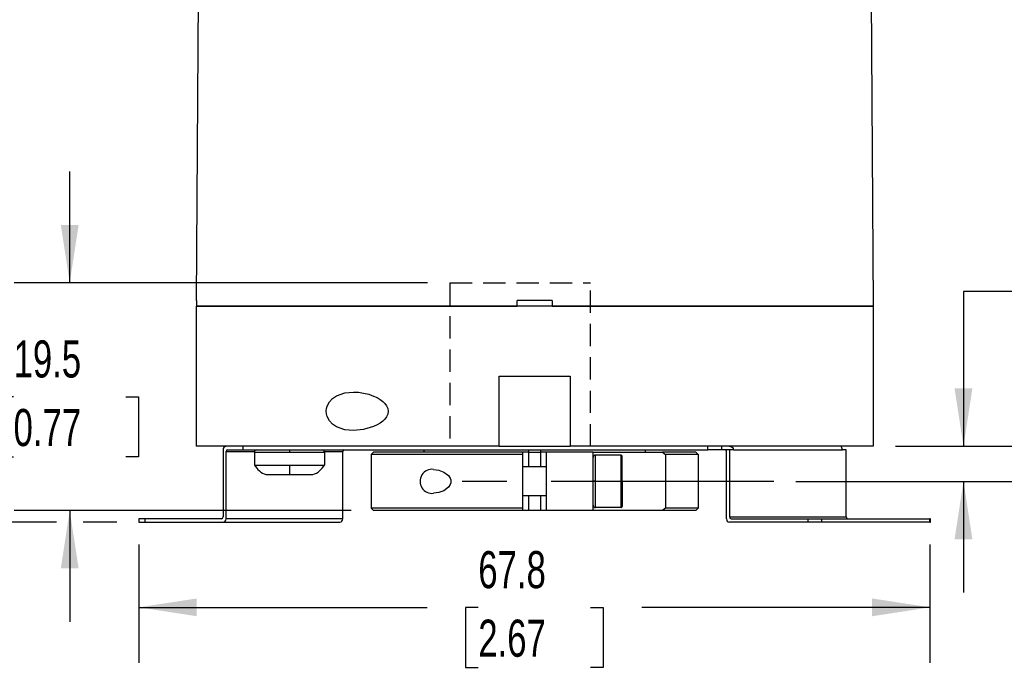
# Model space of a CAD drawing. Header units: millimetres. Extents: x 0 to 419, y 0 to 324.
# Tile 3 of 10: x 69 to 153, y 192 to 247. Entities that reach past the tile are written whole.
import ezdxf

# ---------------------------------------------------------------- set-up
doc = ezdxf.new("R2010")
doc.units = ezdxf.units.MM
doc.header["$LTSCALE"] = 1.5
doc.linetypes.add('CENTERX2', pattern=[20.32, 12.7, -2.54, 2.54, -2.54])
doc.linetypes.add('HIDDEN', pattern=[1.905, 1.27, -0.635])
doc.layers.add('CENTER', color=40, linetype='CENTERX2')
doc.layers.add('HIDDEN', color=102, linetype='HIDDEN')
doc.layers.add('DIMENSIONS', color=140, linetype='Continuous', lineweight=25)
doc.styles.add('SLDTEXTSTYLE0', font='TXT', dxfattribs={"width": 0.7})
doc.dimstyles.new('SLDDIMSTYLE14', dxfattribs={"dimtxt": 3.237012, "dimasz": 4.953, "dimexe": 0, "dimexo": 0.0625, "dimgap": 0.809253, "dimtad": 0, "dimtih": 1, "dimtoh": 1, "dimdec": 1, "dimrnd": 1e-09, "dimzin": 12, "dimdsep": 46, "dimtxsty": 'SLDTEXTSTYLE0', "dimsah": 1, "dimcen": 0.09, "dimadec": 0, "dimazin": 3, "dimtfac": 1, "dimtdec": 1, "dimtofl": 0, "dimtmove": 0, "dimatfit": 3, "dimfxl": 0, "dimfrac": 2, "dimtolj": 1, "dimtzin": 12, "dimarcsym": 0})
doc.dimstyles.new('SLDDIMSTYLE2', dxfattribs={"dimtxt": 3.237012, "dimasz": 4.953, "dimexe": 0, "dimexo": 0.0625, "dimgap": 0.809253, "dimtad": 0, "dimtih": 1, "dimtoh": 1, "dimdec": 1, "dimrnd": 1e-09, "dimzin": 4, "dimdsep": 46, "dimtxsty": 'SLDTEXTSTYLE0', "dimsah": 1, "dimcen": 0.09, "dimadec": 0, "dimazin": 1, "dimtfac": 1, "dimtdec": 1, "dimtofl": 0, "dimtmove": 0, "dimatfit": 3, "dimfxl": 0, "dimfrac": 2, "dimtolj": 1, "dimtzin": 12, "dimarcsym": 0})
doc.dimstyles.new('SLDDIMSTYLE5', dxfattribs={"dimtxt": 3.237012, "dimasz": 4.953, "dimexe": 0, "dimexo": 0.0625, "dimgap": 0.809253, "dimtad": 0, "dimtih": 1, "dimtoh": 1, "dimdec": 1, "dimrnd": 1e-09, "dimzin": 4, "dimdsep": 46, "dimtxsty": 'SLDTEXTSTYLE0', "dimsah": 1, "dimcen": 0.09, "dimadec": 0, "dimazin": 1, "dimtfac": 1, "dimtdec": 1, "dimtmove": 0, "dimatfit": 0, "dimfxl": 0, "dimfrac": 2, "dimtolj": 1, "dimtzin": 12, "dimarcsym": 0})
doc.dimstyles.new('SLDDIMSTYLE6', dxfattribs={"dimtxt": 3.237012, "dimasz": 4.953, "dimexe": 0, "dimexo": 0.0625, "dimgap": 0.809253, "dimtad": 0, "dimtih": 1, "dimtoh": 1, "dimdec": 1, "dimrnd": 1e-09, "dimzin": 12, "dimdsep": 46, "dimtxsty": 'SLDTEXTSTYLE0', "dimsah": 1, "dimcen": 0.09, "dimadec": 0, "dimazin": 3, "dimtfac": 1, "dimtdec": 1, "dimtmove": 0, "dimatfit": 0, "dimfxl": 0, "dimfrac": 2, "dimtolj": 1, "dimtzin": 12, "dimarcsym": 0})

# ---------------------------------------------------------------- blocks, each defined once
blk = doc.blocks.new('_D_18')
at = {"layer": 'DIMENSIONS'}
for p, q in [((72.978, 224.913), (72.978, 234.438)), ((103.626, 224.913), (68.216, 224.913)), ((68.169, 215.163), (67.082, 215.163)), ((67.082, 215.163), (67.082, 210.018)), ((77.788, 215.163), (78.875, 215.163)), ((78.875, 215.163), (78.875, 210.018)), ((67.082, 210.018), (68.169, 210.018)), ((78.875, 210.018), (77.788, 210.018)), ((97.097, 205.413), (68.216, 205.413)), ((72.978, 205.413), (72.978, 195.888))]:
    blk.add_line(p, q, dxfattribs=at)
for points in [[(72.978, 224.913), (73.74, 229.866), (72.216, 229.866)], [(72.978, 205.413), (72.216, 200.46), (73.74, 200.46)]]:
    blk.add_solid(points, dxfattribs=at)
at = {"layer": 'DIMENSIONS', "char_height": 3.175, "attachment_point": 1, "style": 'SLDTEXTSTYLE0'}
for s, insert in [('19.5', (68.169, 219.981)), ('0.77', (68.169, 214.111))]:
    blk.add_mtext(s, dxfattribs=dict(at, insert=insert))
blk = doc.blocks.new('_D_22')
at = {"layer": 'DIMENSIONS'}
for p, q in [((154.272, 224.166), (149.533, 224.166)), ((149.533, 224.166), (149.533, 210.913)), ((160.108, 224.166), (159.021, 224.166)), ((159.021, 224.166), (159.021, 219.022)), ((169.727, 224.166), (170.814, 224.166)), ((170.814, 224.166), (170.814, 219.022)), ((159.021, 219.022), (160.108, 219.022)), ((170.814, 219.022), (169.727, 219.022)), ((143.707, 210.913), (154.296, 210.913)), ((135.181, 207.913), (154.296, 207.913)), ((149.533, 207.913), (149.533, 198.388))]:
    blk.add_line(p, q, dxfattribs=at)
for points in [[(149.533, 210.913), (150.295, 215.866), (148.771, 215.866)], [(149.533, 207.913), (148.771, 202.96), (150.295, 202.96)]]:
    blk.add_solid(points, dxfattribs=at)
at = {"layer": 'DIMENSIONS', "char_height": 3.175, "attachment_point": 1, "style": 'SLDTEXTSTYLE0'}
for s, insert in [('3.0', (161.454, 228.984)), ('0.12', (160.108, 223.115))]:
    blk.add_mtext(s, dxfattribs=dict(at, insert=insert))
blk = doc.blocks.new('_D_23')
at = {"layer": 'DIMENSIONS'}
for p, q in [((106.242, 274.413), (50.145, 274.413)), ((54.907, 274.413), (54.907, 245.283)), ((50.098, 239.413), (49.011, 239.413)), ((49.011, 239.413), (49.011, 234.268)), ((59.717, 239.413), (60.804, 239.413)), ((60.804, 239.413), (60.804, 234.268)), ((49.011, 234.268), (50.098, 234.268)), ((60.804, 234.268), (59.717, 234.268)), ((54.907, 204.413), (54.907, 233.544)), ((71.835, 204.413), (50.145, 204.413)), ((77.002, 204.413), (74.121, 204.413))]:
    blk.add_line(p, q, dxfattribs=at)
for points in [[(54.907, 274.413), (54.145, 269.46), (55.669, 269.46)], [(54.907, 204.413), (55.669, 209.366), (54.145, 209.366)]]:
    blk.add_solid(points, dxfattribs=at)
at = {"layer": 'DIMENSIONS', "char_height": 3.175, "attachment_point": 1, "style": 'SLDTEXTSTYLE0'}
for s, insert in [('70.0', (50.098, 244.231)), ('2.76', (50.098, 238.361))]:
    blk.add_mtext(s, dxfattribs=dict(at, insert=insert))
blk = doc.blocks.new('_D_25')
at = {"layer": 'DIMENSIONS'}
for p, q in [((78.907, 202.508), (78.907, 192.361)), ((146.664, 202.508), (146.664, 192.361)), ((78.907, 197.124), (103.59, 197.124)), ((107.976, 197.124), (106.889, 197.124)), ((106.889, 197.124), (106.889, 191.979)), ((117.595, 197.124), (118.682, 197.124)), ((118.682, 197.124), (118.682, 191.979)), ((146.664, 197.124), (121.981, 197.124)), ((106.889, 191.979), (107.976, 191.979)), ((118.682, 191.979), (117.595, 191.979))]:
    blk.add_line(p, q, dxfattribs=at)
for points in [[(78.907, 197.124), (83.86, 196.362), (83.86, 197.886)], [(146.664, 197.124), (141.711, 197.886), (141.711, 196.362)]]:
    blk.add_solid(points, dxfattribs=at)
at = {"layer": 'DIMENSIONS', "char_height": 3.175, "attachment_point": 1, "style": 'SLDTEXTSTYLE0'}
for s, insert in [('67.8', (107.976, 201.941)), ('2.67', (107.976, 196.072))]:
    blk.add_mtext(s, dxfattribs=dict(at, insert=insert))

msp = doc.modelspace()

# ---------------------------------------------------------------- linework, layer by layer
for p, q in [((84.046232, 257.913193), (83.805373, 223.413168)), ((141.557532, 257.913193), (141.801882, 222.913168)), ((83.801882, 222.913168), (83.801882, 210.913168)), ((141.801882, 222.913168), (83.801882, 222.913168)), ((83.805373, 223.413168), (83.844197, 223.413168)), ((83.844197, 223.413168), (83.840701, 222.913168)), ((83.840701, 222.913168), (111.301882, 222.913168)), ((114.301882, 223.413168), (111.301882, 223.413168)), ((111.301882, 222.913168), (111.301882, 223.413168)), ((114.301882, 223.413168), (114.301882, 222.913168)), ((114.301882, 222.913168), (141.801882, 222.913168)), ((141.801882, 222.913168), (141.801882, 210.913168)), ((109.751882, 216.913168), (115.851882, 216.913168)), ((109.751882, 210.913168), (109.751882, 216.913168)), ((115.851882, 216.913168), (115.851882, 210.913168)), ((109.751882, 210.913168), (83.801882, 210.913168)), ((87.801882, 210.913168), (87.801882, 210.613168)), ((109.751882, 210.913168), (115.851882, 210.913168)), ((141.801882, 210.913168), (115.851882, 210.913168)), ((127.645017, 210.613168), (127.645017, 210.913168)), ((128.846299, 210.613168), (128.846299, 210.913168)), ((86.107946, 210.613168), (86.107946, 204.863168)), ((86.367753, 204.713168), (86.367753, 210.463168)), ((86.367753, 210.463168), (88.808233, 210.463168)), ((86.497657, 210.613168), (87.801882, 210.613168)), ((87.801882, 210.613168), (127.645017, 210.613168)), ((88.801882, 210.413168), (91.820812, 210.413168)), ((88.801882, 210.413168), (88.801882, 209.313168)), ((91.820812, 210.413168), (94.801882, 210.413168)), ((94.795531, 210.463168), (96.367753, 210.463168)), ((94.801882, 210.413168), (94.801882, 209.313168)), ((96.367753, 204.713168), (96.367753, 210.463168)), ((99.001931, 210.413168), (98.801882, 210.213124)), ((98.801882, 210.213124), (98.801882, 205.613339)), ((111.801865, 210.413168), (99.001931, 210.413168)), ((103.315049, 210.613168), (103.315049, 210.413168)), ((112.301882, 210.413168), (111.797667, 210.413168)), ((111.801883, 210.213463), (111.801874, 210.4133)), ((111.801882, 205.612942), (111.801882, 210.213463)), ((112.301882, 210.413168), (112.301882, 210.613168)), ((112.301882, 209.163168), (112.301882, 210.413168)), ((112.301882, 210.413168), (113.301882, 210.413168)), ((113.301882, 210.613168), (113.301882, 210.413168)), ((113.801882, 210.413168), (113.301882, 210.413168)), ((113.301882, 210.413168), (113.301882, 209.163168)), ((113.801882, 210.413169), (113.801882, 205.413168)), ((117.801882, 205.413168), (117.801882, 210.413168)), ((117.801882, 210.413168), (123.751118, 210.413168)), ((118.001882, 207.936983), (118.001882, 210.163168)), ((120.201882, 210.163168), (118.001882, 210.163168)), ((120.201882, 207.948351), (120.201882, 210.163168)), ((122.288715, 210.413168), (122.288715, 210.613168)), ((126.601916, 210.413168), (123.751118, 210.413168)), ((124.001882, 210.213379), (124.001882, 205.613215)), ((126.601916, 210.413168), (126.801882, 210.213206)), ((126.801882, 210.213206), (126.801882, 205.612991)), ((128.846299, 210.613168), (127.645017, 210.613168)), ((129.106107, 210.613168), (128.846299, 210.613168)), ((129.495819, 210.613168), (129.106107, 210.613168)), ((129.236011, 204.713168), (129.236011, 210.463168)), ((129.495819, 210.613168), (129.495819, 204.863168)), ((129.820819, 210.613168), (129.495819, 210.613168)), ((129.802517, 210.778999), (129.802517, 210.613168)), ((129.820819, 210.613168), (139.170819, 210.613168)), ((139.495819, 210.613168), (139.170819, 210.613168)), ((139.495819, 204.863168), (139.495819, 210.613168)), ((88.801882, 209.313168), (91.801882, 209.313168)), ((91.801882, 209.313168), (94.801882, 209.313168)), ((91.801882, 209.313168), (91.801882, 208.493168)), ((113.801882, 209.163168), (111.801882, 209.163168)), ((89.801882, 208.493168), (91.801882, 208.493168)), ((91.801882, 208.493168), (93.801882, 208.493168)), ((117.801882, 207.934869), (117.801882, 208.433897)), ((118.001882, 205.663168), (118.001882, 207.936983)), ((120.201882, 205.663168), (120.201882, 207.948351)), ((120.301882, 207.913168), (120.301882, 207.946787)), ((120.301882, 207.913168), (120.301882, 205.763234)), ((113.801882, 206.663168), (111.801882, 206.663168)), ((112.301882, 205.413168), (112.301882, 206.663168)), ((113.301882, 206.663168), (113.301882, 205.413168)), ((99.002058, 205.413168), (98.801882, 205.613339)), ((111.801882, 205.413168), (99.002058, 205.413168)), ((111.801882, 205.413168), (111.801882, 205.612942)), ((112.301882, 205.413168), (111.801882, 205.413168)), ((113.301882, 205.413168), (112.301882, 205.413168)), ((113.801882, 205.413168), (113.301882, 205.413168)), ((117.801882, 205.413168), (113.801882, 205.413168)), ((123.751208, 205.413168), (117.801882, 205.413168)), ((120.201882, 205.663168), (118.001882, 205.663168)), ((124.002045, 205.613215), (123.751208, 205.413168)), ((126.602055, 205.413168), (123.751208, 205.413168)), ((126.602055, 205.413168), (126.801882, 205.612991)), ((78.90734, 204.713168), (78.90734, 204.413168)), ((79.40734, 204.713168), (78.90734, 204.713168)), ((78.90734, 204.413168), (79.40734, 204.413168)), ((79.40734, 204.713168), (79.40734, 204.413168)), ((85.978042, 204.713168), (79.40734, 204.713168)), ((79.40734, 204.413168), (86.107946, 204.413168)), ((86.107946, 204.413168), (96.107946, 204.413168)), ((96.367753, 204.713168), (86.367753, 204.713168)), ((129.495819, 204.863168), (139.495819, 204.863168)), ((136.196424, 204.413168), (129.495819, 204.413168)), ((129.625722, 204.713168), (136.196424, 204.713168)), ((136.196424, 204.713168), (136.196424, 204.413168)), ((136.196424, 204.713168), (137.399205, 204.713168)), ((137.399205, 204.413168), (136.196424, 204.413168)), ((137.399205, 204.413168), (137.399205, 204.713168)), ((137.399205, 204.713168), (146.66391, 204.713168)), ((146.66391, 204.413168), (137.399205, 204.413168)), ((146.66391, 204.413168), (146.66391, 204.713168)), ((146.696424, 204.713168), (146.66391, 204.713168)), ((146.66391, 204.413168), (146.696424, 204.413168)), ((146.696424, 204.413168), (146.696424, 204.713168))]:
    msp.add_line(p, q)
at = {"color": 7, "linetype": 'Continuous', "lineweight": 18}
msp.add_line((141.801882, 222.913168), (83.801882, 222.913168), dxfattribs=at)
at = {"flags": 128}
for points in [[(97.285762, 212.263168), (96.53269, 212.338689), (95.821836, 212.593839), (95.484076, 212.82252), (95.222295, 213.100132), (95.020603, 213.475578), (94.963339, 213.694272), (94.944749, 213.917729), (94.964729, 214.140242), (95.023332, 214.358386), (95.226981, 214.732478), (95.489428, 215.008317), (95.827267, 215.235433), (96.537317, 215.488627), (97.285762, 215.563168)], [(97.285762, 215.563168), (97.714131, 215.54171), (98.147968, 215.477336), (98.585647, 215.369277), (99.000262, 215.221629), (99.300679, 215.081509), (99.566565, 214.925079), (99.797304, 214.752339), (99.978813, 214.576267), (100.117464, 214.392528), (100.224006, 214.165225), (100.264837, 213.913486), (100.224398, 213.662136), (100.179282, 213.547258), (100.118331, 213.4352), (99.979222, 213.250525), (99.796743, 213.073522), (99.565904, 212.900817), (99.299894, 212.744416), (98.999328, 212.604319), (98.144833, 212.348385), (97.285762, 212.263168)], [(129.461011, 210.913168), (129.676213, 210.868475), (129.802517, 210.778999)], [(111.801883, 210.213463), (110.069515, 210.213435), (108.379745, 210.213406), (106.758914, 210.213378), (105.232292, 210.21335), (103.823679, 210.213322), (102.555035, 210.213293), (101.446137, 210.213265), (100.514272, 210.213237), (99.77397, 210.213208), (99.23677, 210.21318), (98.911049, 210.213152), (98.801882, 210.213124)], [(117.801882, 210.413168), (117.318513, 210.413168), (116.829057, 210.413168), (116.334172, 210.413168), (115.834527, 210.413168), (115.330794, 210.413168), (114.823653, 210.413168), (114.313786, 210.413168), (113.801882, 210.413169)], [(120.301882, 207.946787), (120.301882, 208.50007), (120.301882, 209.013689), (120.301882, 209.452715), (120.301882, 209.640961), (120.301881, 209.798041), (120.301882, 209.903332), (120.301882, 210.000804), (120.301882, 210.04874), (120.301882, 210.063108)], [(123.751118, 210.413168), (123.891645, 210.301411), (124.001882, 210.213379)], [(126.801882, 210.213206), (126.721414, 210.213235), (126.480999, 210.213264), (126.083401, 210.213293), (125.533186, 210.213321), (124.836679, 210.21335), (124.001882, 210.213379)], [(129.802517, 210.778999), (129.817199, 210.689553), (129.820819, 210.613168)], [(139.170819, 210.613168), (139.14894, 210.70988), (139.102517, 210.778999)], [(104.141628, 208.938168), (104.588321, 208.881033), (105.028564, 208.710845), (105.425686, 208.405109), (105.572846, 208.18168), (105.617954, 208.046657), (105.632535, 207.909496), (105.616492, 207.772956), (105.569856, 207.638098), (105.421293, 207.416279), (105.024399, 207.113255), (104.584809, 206.944419), (104.141628, 206.888168)], [(111.801882, 205.612942), (110.06953, 205.612975), (108.379769, 205.613008), (106.758944, 205.613041), (105.232323, 205.613074), (103.823708, 205.613107), (102.555059, 205.61314), (101.446154, 205.613173), (100.514283, 205.613206), (99.773974, 205.61324), (99.23677, 205.613273), (98.911046, 205.613306), (98.801882, 205.613339)], [(126.801882, 205.612991), (126.740944, 205.612971), (126.577096, 205.612957), (126.337355, 205.612948), (125.889002, 205.612946), (125.397959, 205.612957), (124.923559, 205.61298), (124.511954, 205.613017), (124.197127, 205.613067), (124.002114, 205.613129)]]:
    msp.add_lwpolyline(points, dxfattribs=at)
for centre, radius, start, end in [((86.389404, 210.631918), 0.282082, 94.40194965, 183.81126105), ((138.943631, 210.768924), 0.159205, 3.62825955, 64.96161435), ((86.508483, 210.472543), 0.141041, 94.40194965, 183.81126105), ((89.001882, 210.413168), 0.2, 90, 180), ((83.895618, 210.463166), 7.925351, 359.63854272, 1.08449609), ((94.601882, 210.413168), 0.2, 0, 90), ((96.508483, 210.472543), 0.141041, 94.40194965, 183.81126105), ((118.001882, 209.963168), 0.2, 90, 180), ((120.201882, 210.063168), 0.1, 0, 90), ((129.095282, 210.472543), 0.141041, 356.18873895, 85.59805035), ((90.37819, 210.215738), 1.816419, 209.79481068, 251.50168406), ((93.225574, 210.215738), 1.816419, 288.49831594, 330.20518932), ((104.018414, 207.913168), 1.032379, 83.14544557, 276.85455443), ((117.951809, 203.21118), 4.726068, 89.39293687, 91.81792322), ((120.226873, 206.348063), 1.600483, 87.31376818, 90.89469323), ((118.001882, 205.863168), 0.2, 180, 270), ((120.201882, 205.763168), 0.1, 270, 0), ((85.967217, 204.853793), 0.141041, 274.40194965, 3.81126105), ((86.086295, 204.694418), 0.282082, 274.40194965, 3.81126105), ((96.086295, 204.694418), 0.282082, 274.40194965, 3.81126105), ((129.517469, 204.694418), 0.282082, 176.18873895, 265.59805035), ((129.636548, 204.853793), 0.141041, 176.18873895, 265.59805035), ((139.636548, 204.853793), 0.141041, 176.18873895, 265.59805035)]:
    msp.add_arc(centre, radius, start, end)
at = {"layer": 'CENTER'}
msp.add_line((133.276163, 207.913168), (104.276882, 207.913169), dxfattribs=at)
at = {"layer": 'HIDDEN'}
for p, q in [((105.531022, 224.913168), (105.531022, 210.913168)), ((105.531022, 224.913168), (117.572742, 224.913168)), ((117.572742, 210.913168), (117.572742, 224.913168))]:
    msp.add_line(p, q, dxfattribs=at)

# ---------------------------------------------------------------- dimensions: what is measured, and where the dimension line sits
at = {"layer": 'DIMENSIONS'}
for base, p1, p2, angle, dimstyle, picture, middle in [((54.90734, 204.413168), (108.146882, 274.413168), (78.90734, 204.413168), 90, 'SLDDIMSTYLE2', '_D_23', (54.90734, 239.413168)), ((72.978211, 205.413168), (105.531022, 224.913168), (99.002058, 205.413168), 90, 'SLDDIMSTYLE6', '_D_18', (72.978211, 215.163168)), ((149.533466, 210.913168), (133.276163, 207.913168), (141.801882, 210.913168), 90, 'SLDDIMSTYLE5', '_D_22', (149.533466, 224.166412)), ((146.66391, 197.123588), (78.90734, 204.413168), (146.66391, 204.413168), 0, 'SLDDIMSTYLE14', '_D_25', (112.785625, 197.123588))]:
    dim = msp.add_linear_dim(base=base, p1=p1, p2=p2, angle=angle, dimstyle=dimstyle, dxfattribs=at)
    dim.commit()
    dim.dimension.update_dxf_attribs({"geometry": picture, "text_midpoint": middle, "dimtype": 160})

doc.saveas('drawing.dxf')
